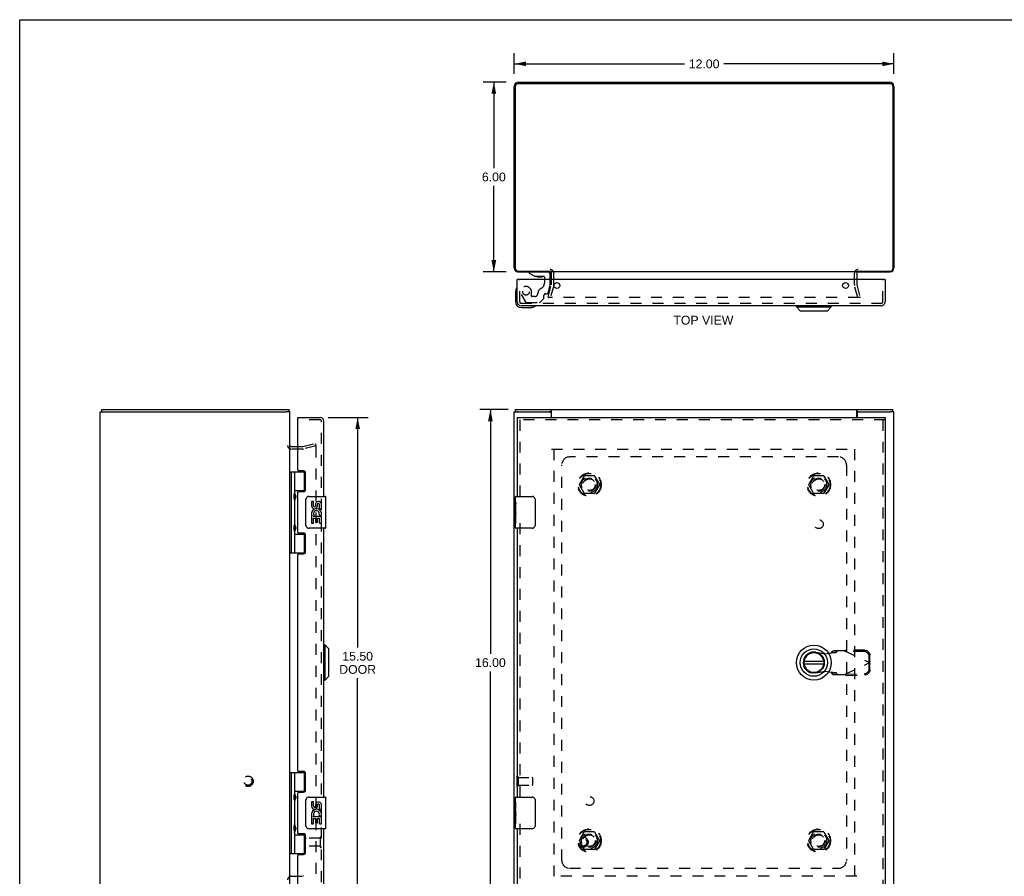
# Model space of a CAD drawing. Header units: inches. Extents: x 0 to 63, y 0 to 40.7.
# Tile 2 of 3: x 0 to 31.1, y 13.7 to 40.7. Entities that reach past the tile are written whole.
import ezdxf

# ---------------------------------------------------------------- set-up
doc = ezdxf.new("R2010")
doc.units = ezdxf.units.IN
doc.header["$LTSCALE"] = 3.462963
doc.header["$MEASUREMENT"] = 0
doc.linetypes.add('HIDDEN', pattern=[0.2, 0.1, -0.1])
doc.layers.get('0').update_dxf_attribs({"linetype": 'CONTINUOUS'})
for name, color, linetype in [('DEFAULT_2', 8, 'HIDDEN'), ('DIMENSIONS', 7, 'CONTINUOUS'), ('DOOR_ASSEMBLY', 7, 'CONTINUOUS'), ('SUBPANEL', 7, 'CONTINUOUS')]:
    doc.layers.add(name, color=color, linetype=linetype)
doc.styles.get("Standard").update_dxf_attribs({"font": 'arial.ttf'})
doc.dimstyles.new('DIMSTYLE_1', dxfattribs={"dimtxt": 0.277778, "dimasz": 0.37037, "dimexe": 0.09, "dimexo": 0.07, "dimgap": 0.0375, "dimtad": 0, "dimtih": 1, "dimtoh": 1, "dimzin": 4, "dimdsep": 46, "dimtxsty": 'Standard', "dimblk": '_FILLED', "dimblk1": '_FILLED', "dimblk2": '_FILLED', "dimcen": 0.09, "dimadec": 3, "dimazin": 1, "dimtfac": 1, "dimtdec": 3, "dimtofl": 0, "dimtmove": 0, "dimatfit": 3, "dimldrblk": '_FILLED', "dimfxl": 0, "dimtolj": 1, "dimtzin": 4, "dimarcsym": 0})

# ---------------------------------------------------------------- blocks, each defined once
blk = doc.blocks.new('_FILLED')
at = {"color": 0, "linetype": 'ByBlock'}
blk.add_solid([(0, 0), (-1, 0.2), (-1, -0.2)], dxfattribs=at)
blk = doc.blocks.new('*D1')
at = {"layer": 'DIMENSIONS', "color": 2, "linetype": 'Continuous'}
for p, q in [((15.634, 39.029), (15.634, 39.678)), ((27.634, 39.029), (27.634, 39.678)), ((15.634, 39.345), (21.009, 39.345)), ((27.634, 39.345), (22.258, 39.345))]:
    blk.add_line(p, q, dxfattribs=at)
at = {"layer": 'DIMENSIONS', "color": 2, "linetype": 'Continuous', "xscale": 0.3703703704, "yscale": 0.3703703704, "zscale": 0.3703703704, "rotation": 180}
blk.add_blockref('_FILLED', (15.634, 39.345), dxfattribs=at)
at = {"layer": 'DIMENSIONS', "color": 2, "linetype": 'Continuous', "xscale": 0.3703703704, "yscale": 0.3703703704, "zscale": 0.3703703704}
blk.add_blockref('_FILLED', (27.634, 39.345), dxfattribs=at)
at = {"layer": 'DIMENSIONS', "color": 2, "linetype": 'Continuous', "insert": (21.634, 39.483), "char_height": 0.2778, "width": 0.97067, "attachment_point": 2, "line_spacing_factor": 0.9}
blk.add_mtext('12.00', dxfattribs=at)
blk = doc.blocks.new('*D2')
at = {"layer": 'DIMENSIONS', "color": 2, "linetype": 'Continuous'}
for p, q in [((15.437, 28.42), (14.545, 28.42)), ((14.879, 28.42), (14.879, 20.698)), ((14.879, 12.42), (14.879, 20.142)), ((15.437, 12.42), (14.545, 12.42))]:
    blk.add_line(p, q, dxfattribs=at)
at = {"layer": 'DIMENSIONS', "color": 2, "linetype": 'Continuous', "xscale": 0.3703703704, "yscale": 0.3703703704, "zscale": 0.3703703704}
for p, rotation in [((14.879, 28.42), 90), ((14.879, 12.42), 270)]:
    blk.add_blockref('_FILLED', p, dxfattribs=dict(at, rotation=rotation))
at = {"layer": 'DIMENSIONS', "color": 2, "linetype": 'Continuous', "insert": (14.879, 20.559), "char_height": 0.2778, "width": 0.97067, "attachment_point": 2, "line_spacing_factor": 0.9}
blk.add_mtext('16.00', dxfattribs=at)
blk = doc.blocks.new('*D3')
at = {"layer": 'DIMENSIONS', "color": 2, "linetype": 'Continuous'}
for p, q in [((15.374, 38.77), (14.654, 38.77)), ((14.987, 38.77), (14.987, 36.047)), ((14.987, 32.77), (14.987, 35.492)), ((15.374, 32.77), (14.654, 32.77))]:
    blk.add_line(p, q, dxfattribs=at)
at = {"layer": 'DIMENSIONS', "color": 2, "linetype": 'Continuous', "xscale": 0.3703703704, "yscale": 0.3703703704, "zscale": 0.3703703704}
for p, rotation in [((14.987, 38.77), 90), ((14.987, 32.77), 270)]:
    blk.add_blockref('_FILLED', p, dxfattribs=dict(at, rotation=rotation))
at = {"layer": 'DIMENSIONS', "color": 2, "linetype": 'Continuous', "insert": (14.987, 35.909), "char_height": 0.2778, "width": 0.75485, "attachment_point": 2, "line_spacing_factor": 0.9}
blk.add_mtext('6.00', dxfattribs=at)
blk = doc.blocks.new('*D4')
at = {"layer": 'DIMENSIONS', "color": 2, "linetype": 'Continuous'}
for p, q in [((9.755, 28.17), (11.017, 28.17)), ((10.683, 28.17), (10.683, 20.899)), ((10.683, 12.67), (10.683, 19.927)), ((9.755, 12.67), (11.017, 12.67))]:
    blk.add_line(p, q, dxfattribs=at)
at = {"layer": 'DIMENSIONS', "color": 2, "linetype": 'Continuous', "xscale": 0.3703703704, "yscale": 0.3703703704, "zscale": 0.3703703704}
for p, rotation in [((10.683, 28.17), 90), ((10.683, 12.67), 270)]:
    blk.add_blockref('_FILLED', p, dxfattribs=dict(at, rotation=rotation))
at = {"layer": 'DIMENSIONS', "color": 2, "linetype": 'Continuous', "insert": (10.683, 20.761), "char_height": 0.2778, "width": 1.16274, "attachment_point": 2, "line_spacing_factor": 0.9}
blk.add_mtext('15.50\\PDOOR', dxfattribs=at)

msp = doc.modelspace()

# ---------------------------------------------------------------- linework, layer by layer
at = {"color": 7, "linetype": 'Continuous'}
for p, q in [((0, 0), (0, 40.741)), ((0, 40.741), (62.963, 40.741)), ((16.75, 32.77), (16.75, 32.793)), ((16.796, 32.77), (16.796, 32.793)), ((26.472, 32.77), (26.472, 32.793)), ((26.517, 32.77), (26.517, 32.793)), ((2.547, 28.345), (2.653, 28.345)), ((2.597, 28.345), (2.597, 28.42)), ((8.544, 28.345), (8.432, 28.345)), ((8.521, 28.345), (8.521, 28.42)), ((15.634, 28.345), (15.746, 28.345)), ((15.667, 28.345), (15.667, 28.42)), ((16.809, 28.345), (16.75, 28.345)), ((16.809, 28.42), (16.809, 28.389)), ((26.459, 28.42), (26.459, 28.389)), ((26.517, 28.345), (26.459, 28.345)), ((27.634, 28.345), (27.521, 28.345)), ((27.601, 28.345), (27.601, 28.42))]:
    msp.add_line(p, q, dxfattribs=at)
at = {"color": 3, "linetype": 'Continuous'}
for p, q in [((15.634, 32.887), (15.634, 38.634)), ((15.667, 32.873), (15.667, 38.637)), ((27.521, 38.717), (15.747, 38.717)), ((15.77, 38.77), (27.498, 38.77)), ((27.601, 38.637), (27.601, 32.873)), ((27.634, 38.634), (27.634, 32.887)), ((15.747, 32.793), (16.809, 32.793)), ((15.751, 32.77), (16.796, 32.77)), ((26.459, 32.77), (16.809, 32.77)), ((16.809, 32.527), (16.809, 32.728)), ((26.459, 32.793), (27.521, 32.793)), ((26.459, 32.728), (26.459, 32.527)), ((26.472, 32.77), (27.517, 32.77)), ((2.544, 12.495), (2.544, 28.345)), ((2.544, 28.345), (2.547, 28.345)), ((2.597, 28.42), (8.521, 28.42)), ((2.654, 28.345), (8.432, 28.345)), ((8.544, 12.495), (8.544, 28.345)), ((15.634, 12.495), (15.634, 28.345)), ((15.667, 28.42), (27.601, 28.42)), ((15.746, 28.345), (16.75, 28.345)), ((16.796, 28.325), (16.796, 28.17)), ((16.809, 28.17), (16.809, 28.389)), ((26.459, 28.17), (26.459, 28.389)), ((26.472, 28.325), (26.472, 28.17)), ((26.517, 28.345), (27.521, 28.345)), ((27.634, 12.495), (27.634, 28.345)), ((8.787, 27.245), (8.586, 27.245))]:
    msp.add_line(p, q, dxfattribs=at)
for points in [[(15.744, 28.345), (15.736, 28.343), (15.729, 28.342), (15.726, 28.342)], [(27.542, 28.342), (27.538, 28.342), (27.531, 28.343), (27.524, 28.345)]]:
    msp.add_lwpolyline(points, dxfattribs=at)
for centre, radius, start, end in [((15.77, 38.634), 0.136, 90, 180), ((15.747, 38.637), 0.08, 90, 180), ((27.498, 38.634), 0.136, 0, 90), ((27.521, 38.637), 0.08, 0, 90), ((15.751, 32.887), 0.117, 180, 270), ((15.747, 32.873), 0.08, 180, 270), ((16.767, 32.728), 0.042, 0, 90), ((26.501, 32.728), 0.042, 90, 180), ((27.517, 32.887), 0.117, 270, 360), ((27.521, 32.873), 0.08, 270, 360), ((8.427, 28.303), 0.117, 21.0377, 36.5326), ((16.846, 28.506), 0.188, 239.1672, 254.4071), ((26.421, 28.506), 0.188, 285.5929, 300.8328), ((8.586, 27.287), 0.042, 180, 270)]:
    msp.add_arc(centre, radius, start, end, dxfattribs=at)
at = {"layer": 'DEFAULT_2', "color": 8, "linetype": 'HIDDEN'}
for p, q in [((16.884, 32.369), (16.884, 32.728)), ((26.384, 32.369), (26.384, 32.728)), ((16.809, 32.369), (16.809, 32.527)), ((26.459, 32.527), (26.459, 32.369)), ((16.704, 31.976), (16.808, 32.363)), ((16.88, 32.343), (16.777, 31.957)), ((26.491, 31.957), (26.387, 32.343)), ((26.46, 32.363), (26.563, 31.976)), ((16.777, 31.957), (16.704, 31.976)), ((26.536, 31.957), (16.731, 31.957)), ((26.491, 31.957), (26.563, 31.976)), ((8.945, 27.17), (8.586, 27.17)), ((8.945, 27.245), (8.787, 27.245)), ((8.952, 27.246), (9.338, 27.349)), ((9.357, 27.277), (8.971, 27.173)), ((9.338, 27.349), (9.357, 27.277)), ((9.357, 27.247), (9.357, 13.592)), ((16.809, 27.17), (26.459, 27.17)), ((16.884, 27.17), (16.884, 13.67)), ((26.384, 27.17), (26.384, 13.67)), ((17.691, 26.05), (17.846, 26.317)), ((18.163, 26.322), (17.854, 26.322)), ((18.172, 26.317), (18.326, 26.05)), ((24.941, 26.05), (25.096, 26.317)), ((25.413, 26.322), (25.104, 26.322)), ((25.422, 26.317), (25.576, 26.05)), ((17.846, 25.772), (17.691, 26.04)), ((18.326, 26.04), (18.172, 25.772)), ((25.096, 25.772), (24.941, 26.04)), ((25.576, 26.04), (25.422, 25.772)), ((18.163, 25.767), (17.854, 25.767)), ((25.413, 25.767), (25.104, 25.767)), ((15.709, 16.812), (15.709, 16.528)), ((15.752, 16.812), (15.752, 16.528)), ((15.752, 16.794), (16.199, 16.794)), ((15.752, 16.546), (16.199, 16.546)), ((16.209, 16.784), (16.209, 16.556)), ((17.691, 14.8), (17.846, 15.067)), ((18.163, 15.072), (17.854, 15.072)), ((18.172, 15.067), (18.326, 14.8)), ((24.941, 14.8), (25.096, 15.067)), ((25.413, 15.072), (25.104, 15.072)), ((25.422, 15.067), (25.576, 14.8)), ((17.846, 14.522), (17.691, 14.79)), ((18.326, 14.79), (18.172, 14.522)), ((25.096, 14.522), (24.941, 14.79)), ((25.576, 14.79), (25.422, 14.522)), ((18.163, 14.517), (17.854, 14.517)), ((25.413, 14.517), (25.104, 14.517)), ((8.586, 13.67), (8.945, 13.67)), ((26.459, 13.67), (16.809, 13.67))]:
    msp.add_line(p, q, dxfattribs=at)
for points in [[(16.712, 31.981), (16.712, 31.98), (16.711, 31.978), (16.711, 31.977), (16.711, 31.976)], [(16.711, 31.976), (16.711, 31.975), (16.712, 31.974), (16.712, 31.972), (16.712, 31.971), (16.713, 31.97), (16.713, 31.968), (16.714, 31.967), (16.715, 31.966), (16.716, 31.964), (16.717, 31.963), (16.718, 31.962), (16.719, 31.961), (16.72, 31.96), (16.721, 31.96), (16.723, 31.959)], [(16.731, 31.957), (16.73, 31.957), (16.728, 31.957), (16.727, 31.957), (16.725, 31.958), (16.724, 31.958), (16.723, 31.959)], [(26.556, 31.976), (26.556, 31.975), (26.556, 31.974), (26.556, 31.972), (26.555, 31.971), (26.555, 31.97), (26.554, 31.968), (26.553, 31.967), (26.553, 31.966), (26.552, 31.964), (26.551, 31.963), (26.55, 31.962), (26.549, 31.961), (26.547, 31.96), (26.546, 31.96), (26.545, 31.959), (26.543, 31.958), (26.542, 31.958), (26.541, 31.957), (26.539, 31.957), (26.538, 31.957), (26.536, 31.957)], [(26.555, 31.981), (26.556, 31.98), (26.556, 31.978), (26.556, 31.977), (26.556, 31.976)], [(9.338, 27.267), (9.336, 27.267), (9.335, 27.267), (9.333, 27.266)], [(9.343, 27.266), (9.341, 27.267), (9.339, 27.267), (9.338, 27.267)], [(9.343, 27.266), (9.344, 27.266), (9.346, 27.265), (9.347, 27.265), (9.348, 27.264), (9.35, 27.263), (9.351, 27.262), (9.352, 27.261), (9.353, 27.259), (9.354, 27.258), (9.355, 27.257), (9.355, 27.255), (9.356, 27.254), (9.357, 27.252), (9.357, 27.25), (9.357, 27.249), (9.357, 27.247)]]:
    msp.add_lwpolyline(points, dxfattribs=at)
for centre, radius in [((18.009, 26.045), 0.372), ((18.009, 26.045), 0.356), ((18.009, 26.045), 0.204), ((18.009, 26.045), 0.183), ((25.259, 26.045), 0.372), ((25.259, 26.045), 0.356), ((25.259, 26.045), 0.204), ((25.259, 26.045), 0.183), ((7.219, 16.67), 0.164), ((7.219, 16.67), 0.124), ((18.009, 14.795), 0.372), ((18.009, 14.795), 0.356), ((18.009, 14.795), 0.204), ((18.009, 14.795), 0.183), ((25.259, 14.795), 0.372), ((25.259, 14.795), 0.356), ((25.259, 14.795), 0.204), ((25.259, 14.795), 0.183)]:
    msp.add_circle(centre, radius, dxfattribs=at)
for centre, radius, start, end in [((16.767, 32.728), 0.117, 0, 90), ((26.501, 32.728), 0.117, 90, 180), ((16.784, 32.369), 0.025, 345, 360), ((16.784, 32.369), 0.1, 345, 360), ((26.484, 32.369), 0.1, 180, 195), ((26.484, 32.369), 0.025, 180, 195), ((8.586, 27.287), 0.117, 180, 270), ((8.945, 27.27), 0.025, 270, 285), ((8.945, 27.27), 0.1, 270, 285), ((17.854, 26.312), 0.01, 90.0113, 149.988), ((18.163, 26.312), 0.01, 30.0108, 89.9876), ((25.104, 26.312), 0.01, 90.0113, 149.988), ((25.413, 26.312), 0.01, 30.0108, 89.9876), ((17.7, 26.045), 0.01, 150.0117, 209.9873), ((18.318, 26.045), 0.01, 330.0117, 29.9873), ((24.95, 26.045), 0.01, 150.0117, 209.9873), ((25.568, 26.045), 0.01, 330.0117, 29.9873), ((17.854, 25.777), 0.01, 210.0108, 269.9876), ((18.163, 25.777), 0.01, 270.0113, 329.988), ((25.104, 25.777), 0.01, 210.0108, 269.9876), ((25.413, 25.777), 0.01, 270.0113, 329.988), ((15.73, 16.812), 0.0215, 0, 180), ((15.73, 16.528), 0.0215, 180, 360), ((16.199, 16.784), 0.01, 0, 90), ((16.199, 16.556), 0.01, 270, 360), ((17.854, 15.062), 0.01, 90.0113, 149.988), ((18.163, 15.062), 0.01, 30.0108, 89.9876), ((25.104, 15.062), 0.01, 90.0113, 149.988), ((25.413, 15.062), 0.01, 30.0108, 89.9876), ((17.7, 14.795), 0.01, 150.0117, 209.9873), ((18.318, 14.795), 0.01, 330.0117, 29.9873), ((24.95, 14.795), 0.01, 150.0117, 209.9873), ((25.568, 14.795), 0.01, 330.0117, 29.9873), ((17.854, 14.527), 0.01, 210.0108, 269.9876), ((18.163, 14.527), 0.01, 270.0113, 329.988), ((25.104, 14.527), 0.01, 210.0108, 269.9876), ((25.413, 14.527), 0.01, 270.0113, 329.988), ((8.586, 13.553), 0.117, 90, 180), ((8.945, 13.57), 0.1, 75, 90)]:
    msp.add_arc(centre, radius, start, end, dxfattribs=at)
at = {"layer": 'DOOR_ASSEMBLY', "color": 7, "linetype": 'Continuous'}
for p, q in [((16.103, 32.77), (16.103, 32.731)), ((16.103, 32.731), (16.279, 32.632)), ((16.772, 32.527), (16.772, 32.691)), ((15.744, 32.527), (15.729, 32.527)), ((16.279, 32.632), (16.556, 32.632)), ((16.367, 32.615), (16.507, 32.615)), ((16.587, 32.601), (16.587, 32.527)), ((27.339, 32.527), (27.354, 32.527)), ((15.669, 32.131), (15.669, 31.842)), ((15.869, 31.642), (16.158, 31.642)), ((16.196, 31.645), (16.158, 31.642)), ((24.553, 31.662), (24.553, 31.702)), ((24.553, 31.662), (25.655, 31.662)), ((24.671, 31.544), (24.553, 31.662)), ((24.671, 31.544), (25.537, 31.544)), ((25.537, 31.544), (25.655, 31.662)), ((25.655, 31.662), (25.655, 31.702)), ((8.787, 28.095), (8.787, 28.17)), ((8.802, 28.095), (8.787, 28.095)), ((15.729, 28.17), (15.729, 28.095)), ((27.354, 28.17), (27.354, 28.095)), ((8.544, 26.449), (9.002, 26.449)), ((8.583, 26.449), (8.583, 23.89)), ((8.682, 26.449), (8.682, 25.762)), ((9.002, 25.859), (9.002, 26.449)), ((9.002, 26.449), (9.029, 26.449)), ((8.683, 25.859), (9.029, 25.859)), ((8.971, 25.85), (8.971, 25.827)), ((8.971, 25.85), (9.023, 25.85)), ((8.682, 25.562), (8.682, 24.778)), ((8.699, 25.733), (8.699, 25.732)), ((8.699, 25.591), (8.699, 25.732)), ((8.699, 25.591), (8.699, 25.591)), ((9.048, 24.77), (9.048, 25.57)), ((9.147, 25.67), (9.657, 25.67)), ((9.672, 24.685), (9.672, 25.655)), ((15.669, 25.511), (15.669, 25.655)), ((15.684, 25.67), (16.194, 25.67)), ((16.294, 25.57), (16.294, 24.77)), ((9.223, 25.516), (9.223, 25.379)), ((9.286, 25.516), (9.223, 25.516)), ((9.286, 25.379), (9.286, 25.516)), ((9.351, 25.442), (9.351, 25.373)), ((9.411, 25.379), (9.411, 25.421)), ((9.474, 25.285), (9.474, 25.421)), ((9.474, 25.285), (9.535, 25.285)), ((9.535, 25.285), (9.535, 25.442)), ((15.669, 25.432), (15.669, 25.508)), ((15.678, 25.453), (15.669, 25.453)), ((15.669, 25.421), (15.669, 25.432)), ((15.669, 25.285), (15.669, 25.421)), ((15.669, 25.255), (15.669, 25.285)), ((15.669, 25.285), (15.679, 25.285)), ((15.671, 25.222), (15.669, 25.222)), ((15.679, 25.285), (15.679, 25.442)), ((9.223, 25.054), (9.223, 24.824)), ((9.241, 25.054), (9.223, 25.054)), ((9.275, 25.054), (9.303, 25.074)), ((9.275, 25.054), (9.535, 25.054)), ((9.286, 24.824), (9.286, 24.991)), ((9.286, 24.991), (9.351, 24.991)), ((9.351, 24.991), (9.351, 24.855)), ((9.411, 24.855), (9.411, 24.991)), ((9.411, 24.991), (9.474, 24.991)), ((9.467, 25.09), (9.524, 25.065)), ((9.474, 24.824), (9.474, 24.991)), ((9.535, 25.101), (9.535, 25.154)), ((9.535, 24.824), (9.535, 25.054)), ((15.669, 25.09), (15.678, 25.09)), ((15.669, 25.054), (15.679, 25.054)), ((15.669, 24.824), (15.669, 24.991)), ((15.669, 24.991), (15.679, 24.991)), ((15.679, 25.101), (15.679, 25.154)), ((15.679, 24.824), (15.679, 25.054)), ((8.699, 24.749), (8.699, 24.748)), ((8.699, 24.607), (8.699, 24.748)), ((8.699, 24.607), (8.699, 24.607)), ((9.657, 24.67), (9.147, 24.67)), ((9.223, 24.824), (9.286, 24.824)), ((9.351, 24.855), (9.411, 24.855)), ((9.474, 24.824), (9.535, 24.824)), ((15.669, 24.685), (15.669, 24.824)), ((15.669, 24.824), (15.679, 24.824)), ((16.194, 24.67), (15.684, 24.67)), ((8.682, 24.578), (8.682, 23.89)), ((8.683, 24.481), (9.002, 24.481)), ((8.971, 24.512), (8.971, 24.49)), ((9.023, 24.49), (8.971, 24.49)), ((9.002, 23.89), (9.002, 24.481)), ((9.002, 24.481), (9.029, 24.481)), ((8.544, 23.89), (9.029, 23.89)), ((9.652, 20.971), (9.612, 20.971)), ((9.77, 20.853), (9.652, 20.971)), ((9.652, 19.869), (9.652, 20.971)), ((9.77, 19.987), (9.77, 20.853)), ((25.416, 20.459), (24.791, 20.459)), ((24.791, 20.38), (25.416, 20.38)), ((9.77, 19.987), (9.652, 19.869)), ((9.652, 19.869), (9.612, 19.869)), ((8.544, 16.949), (9.002, 16.949)), ((8.583, 16.949), (8.583, 14.39)), ((8.682, 16.949), (8.682, 16.262)), ((9.002, 16.949), (9.029, 16.949)), ((9.002, 16.359), (9.002, 16.949)), ((8.683, 16.359), (9.029, 16.359)), ((8.699, 16.233), (8.699, 16.232)), ((8.699, 16.232), (8.699, 16.091)), ((8.971, 16.35), (9.023, 16.35)), ((8.971, 16.35), (8.971, 16.327)), ((8.682, 16.062), (8.682, 15.278)), ((8.699, 16.091), (8.699, 16.091)), ((9.048, 15.27), (9.048, 16.07)), ((9.147, 16.17), (9.657, 16.17)), ((9.286, 16.016), (9.223, 16.016)), ((9.223, 16.016), (9.223, 15.879)), ((9.286, 15.879), (9.286, 16.016)), ((9.351, 15.942), (9.351, 15.873)), ((9.411, 15.879), (9.411, 15.921)), ((9.474, 15.785), (9.474, 15.921)), ((9.535, 15.785), (9.535, 15.942)), ((9.672, 15.185), (9.672, 16.155)), ((15.669, 16.011), (15.669, 16.155)), ((15.669, 15.932), (15.669, 16.008)), ((15.678, 15.953), (15.669, 15.953)), ((15.669, 15.921), (15.669, 15.932)), ((15.669, 15.785), (15.669, 15.921)), ((15.679, 15.785), (15.679, 15.942)), ((15.684, 16.17), (16.194, 16.17)), ((16.294, 16.07), (16.294, 15.27)), ((9.275, 15.554), (9.303, 15.574)), ((9.467, 15.59), (9.524, 15.565)), ((9.474, 15.785), (9.535, 15.785)), ((9.535, 15.601), (9.535, 15.654)), ((15.669, 15.755), (15.669, 15.785)), ((15.669, 15.785), (15.679, 15.785)), ((15.669, 15.646), (15.669, 15.752)), ((15.671, 15.722), (15.669, 15.722)), ((15.669, 15.631), (15.669, 15.646)), ((15.669, 15.59), (15.678, 15.59)), ((15.679, 15.601), (15.679, 15.654)), ((9.241, 15.554), (9.223, 15.554)), ((9.223, 15.554), (9.223, 15.324)), ((9.223, 15.324), (9.286, 15.324)), ((9.275, 15.554), (9.535, 15.554)), ((9.286, 15.491), (9.351, 15.491)), ((9.286, 15.324), (9.286, 15.491)), ((9.351, 15.491), (9.351, 15.355)), ((9.351, 15.355), (9.411, 15.355)), ((9.411, 15.491), (9.474, 15.491)), ((9.411, 15.355), (9.411, 15.491)), ((9.474, 15.324), (9.474, 15.491)), ((9.474, 15.324), (9.535, 15.324)), ((9.535, 15.324), (9.535, 15.554)), ((15.669, 15.554), (15.679, 15.554)), ((15.669, 15.324), (15.669, 15.491)), ((15.669, 15.491), (15.679, 15.491)), ((15.669, 15.185), (15.669, 15.324)), ((15.669, 15.324), (15.679, 15.324)), ((15.679, 15.324), (15.679, 15.554)), ((8.682, 15.078), (8.682, 14.39)), ((8.683, 14.981), (9.002, 14.981)), ((8.699, 15.249), (8.699, 15.248)), ((8.699, 15.248), (8.699, 15.107)), ((8.699, 15.107), (8.699, 15.107)), ((8.971, 15.012), (8.971, 14.99)), ((9.023, 14.99), (8.971, 14.99)), ((9.002, 14.981), (9.029, 14.981)), ((9.002, 14.39), (9.002, 14.981)), ((9.657, 15.17), (9.147, 15.17)), ((16.194, 15.17), (15.684, 15.17)), ((8.544, 14.39), (9.029, 14.39))]:
    msp.add_line(p, q, dxfattribs=at)
at = {"layer": 'DOOR_ASSEMBLY', "color": 8, "linetype": 'HIDDEN'}
for p, q in [((16.693, 32.77), (16.103, 32.77)), ((15.804, 31.819), (15.804, 32.527)), ((16.587, 32.527), (16.587, 32.417)), ((16.772, 32.36), (16.772, 32.527)), ((27.279, 31.819), (27.279, 32.527)), ((16.176, 32.007), (16.176, 32.14)), ((16.629, 32.081), (16.673, 32.081)), ((16.703, 32.104), (16.772, 32.36)), ((15.846, 31.777), (27.237, 31.777)), ((15.855, 32.054), (15.989, 31.821)), ((16.015, 31.806), (16.428, 31.806)), ((16.286, 31.991), (16.192, 31.991)), ((16.449, 31.814), (16.564, 31.929)), ((16.57, 31.944), (16.57, 32.022)), ((9.495, 28.095), (8.802, 28.095)), ((9.537, 12.787), (9.537, 28.053)), ((27.354, 28.095), (15.729, 28.095)), ((15.804, 28.095), (15.804, 25.515)), ((27.279, 28.095), (27.279, 12.745)), ((15.804, 24.825), (15.804, 16.015)), ((25.164, 20.749), (25.458, 20.695)), ((25.458, 20.695), (25.655, 20.733)), ((25.7, 20.794), (25.659, 20.748)), ((25.659, 20.748), (25.814, 20.748)), ((26.074, 20.794), (25.7, 20.794)), ((25.814, 20.748), (25.855, 20.794)), ((26.074, 20.794), (26.862, 20.42)), ((26.102, 20.78), (26.122, 20.822)), ((26.693, 20.77), (26.102, 20.78)), ((26.713, 20.812), (26.122, 20.822)), ((26.855, 20.423), (26.852, 20.616)), ((26.875, 20.464), (26.872, 20.657)), ((26.074, 20.046), (26.862, 20.42)), ((26.852, 20.224), (26.855, 20.417)), ((26.875, 20.464), (26.855, 20.423)), ((26.855, 20.417), (26.875, 20.375)), ((26.866, 20.435), (26.862, 20.42)), ((26.872, 20.182), (26.875, 20.375)), ((25.458, 20.144), (25.164, 20.091)), ((25.655, 20.106), (25.458, 20.144)), ((25.814, 20.092), (25.659, 20.092)), ((25.659, 20.092), (25.7, 20.046)), ((25.7, 20.046), (26.074, 20.046)), ((25.855, 20.046), (25.814, 20.092)), ((26.102, 20.059), (26.693, 20.069)), ((26.122, 20.018), (26.102, 20.059)), ((26.122, 20.018), (26.713, 20.028)), ((15.804, 15.325), (15.804, 12.745)), ((9.494, 14.869), (9.047, 14.869)), ((9.494, 14.887), (9.494, 14.603)), ((9.494, 14.621), (9.047, 14.621))]:
    msp.add_line(p, q, dxfattribs=at)
at = {"layer": 'DOOR_ASSEMBLY', "color": 3, "linetype": 'Continuous'}
for p, q in [((15.729, 31.819), (15.729, 32.527)), ((27.339, 32.527), (15.744, 32.527)), ((27.354, 32.527), (27.354, 31.819)), ((27.237, 31.702), (15.846, 31.702)), ((8.787, 28.17), (9.495, 28.17)), ((8.787, 26.511), (8.787, 28.08)), ((9.612, 25.67), (9.612, 28.053)), ((15.729, 28.17), (27.354, 28.17)), ((15.729, 28.095), (15.729, 25.67)), ((27.354, 28.095), (27.354, 12.745)), ((8.975, 26.48), (8.818, 26.48)), ((9.037, 25.889), (9.037, 26.418)), ((8.787, 24.543), (8.787, 25.796)), ((8.818, 25.827), (8.975, 25.827)), ((9.612, 16.17), (9.612, 24.67)), ((15.729, 24.67), (15.729, 16.17)), ((8.975, 24.512), (8.818, 24.512)), ((9.037, 23.921), (9.037, 24.45)), ((8.787, 17.011), (8.787, 23.828)), ((8.818, 23.859), (8.975, 23.859)), ((8.975, 16.98), (8.818, 16.98)), ((9.037, 16.389), (9.037, 16.918)), ((8.787, 15.043), (8.787, 16.296)), ((8.818, 16.327), (8.975, 16.327)), ((8.975, 15.012), (8.818, 15.012)), ((9.037, 14.421), (9.037, 14.95)), ((9.612, 12.787), (9.612, 15.17)), ((15.729, 15.17), (15.729, 12.745)), ((8.787, 12.76), (8.787, 14.328)), ((8.818, 14.359), (8.975, 14.359))]:
    msp.add_line(p, q, dxfattribs=at)
at = {"layer": 'DOOR_ASSEMBLY', "color": 7, "linetype": 'Continuous'}
for points in [[(8.683, 25.806), (8.683, 25.797), (8.685, 25.788), (8.688, 25.777), (8.692, 25.766), (8.697, 25.755), (8.702, 25.743), (8.707, 25.731), (8.711, 25.719), (8.716, 25.708), (8.719, 25.696), (8.722, 25.685), (8.724, 25.673), (8.725, 25.662), (8.724, 25.65), (8.722, 25.639), (8.719, 25.627), (8.716, 25.616), (8.711, 25.604), (8.707, 25.593), (8.702, 25.581), (8.697, 25.569), (8.692, 25.557), (8.688, 25.546), (8.685, 25.536), (8.683, 25.526), (8.683, 25.518)], [(9.048, 25.57), (9.048, 25.576), (9.048, 25.582), (9.049, 25.588), (9.051, 25.594), (9.052, 25.6), (9.054, 25.606)], [(16.287, 25.606), (16.289, 25.6), (16.291, 25.594), (16.292, 25.588), (16.293, 25.582), (16.293, 25.576), (16.294, 25.57)], [(15.669, 25.511), (15.669, 25.507), (15.669, 25.503), (15.67, 25.498), (15.671, 25.492), (15.673, 25.485), (15.674, 25.477), (15.676, 25.469), (15.677, 25.46), (15.678, 25.451), (15.679, 25.442)], [(15.669, 25.255), (15.669, 25.248), (15.669, 25.24), (15.67, 25.232), (15.671, 25.223), (15.673, 25.214), (15.674, 25.205), (15.675, 25.196), (15.676, 25.187), (15.677, 25.178), (15.678, 25.17), (15.678, 25.162), (15.679, 25.154)], [(15.669, 24.991), (15.669, 25.115), (15.669, 25.118), (15.669, 25.252)], [(15.679, 25.101), (15.678, 25.095), (15.678, 25.089), (15.677, 25.083), (15.677, 25.077), (15.676, 25.071), (15.676, 25.065)], [(8.683, 24.822), (8.683, 24.813), (8.685, 24.804), (8.688, 24.793), (8.692, 24.782), (8.697, 24.771), (8.702, 24.759), (8.707, 24.747), (8.711, 24.735), (8.716, 24.724), (8.719, 24.712), (8.722, 24.701), (8.724, 24.689), (8.725, 24.678), (8.724, 24.666), (8.722, 24.655), (8.719, 24.643), (8.716, 24.632), (8.711, 24.62), (8.707, 24.609), (8.702, 24.597), (8.697, 24.585), (8.692, 24.573), (8.688, 24.562), (8.685, 24.552), (8.683, 24.542), (8.683, 24.534)], [(9.054, 24.734), (9.052, 24.739), (9.051, 24.745), (9.049, 24.751), (9.048, 24.757), (9.048, 24.763), (9.048, 24.77)], [(16.294, 24.77), (16.293, 24.763), (16.293, 24.757), (16.292, 24.751), (16.291, 24.745), (16.289, 24.739), (16.287, 24.734)], [(8.683, 16.306), (8.683, 16.297), (8.685, 16.288), (8.688, 16.277), (8.692, 16.266), (8.697, 16.255), (8.702, 16.243), (8.707, 16.231), (8.711, 16.219), (8.716, 16.208), (8.719, 16.196), (8.722, 16.185), (8.724, 16.173), (8.725, 16.162), (8.724, 16.15), (8.722, 16.139), (8.719, 16.127), (8.716, 16.116), (8.711, 16.104), (8.707, 16.093), (8.702, 16.081), (8.697, 16.069), (8.692, 16.057), (8.688, 16.046), (8.685, 16.036), (8.683, 16.026), (8.683, 16.018)], [(9.048, 16.07), (9.048, 16.076), (9.048, 16.082), (9.049, 16.088), (9.051, 16.094), (9.052, 16.1), (9.054, 16.106)], [(15.669, 16.011), (15.669, 16.007), (15.669, 16.003), (15.67, 15.998), (15.671, 15.992), (15.673, 15.985), (15.674, 15.977), (15.676, 15.969), (15.677, 15.96), (15.678, 15.951), (15.679, 15.942)], [(16.287, 16.106), (16.289, 16.1), (16.291, 16.094), (16.292, 16.088), (16.293, 16.082), (16.293, 16.076), (16.294, 16.07)], [(15.669, 15.755), (15.669, 15.748), (15.669, 15.74), (15.67, 15.732), (15.671, 15.723), (15.673, 15.714), (15.674, 15.705), (15.675, 15.696), (15.676, 15.687), (15.677, 15.678), (15.678, 15.67), (15.678, 15.662), (15.679, 15.654)], [(15.669, 15.491), (15.669, 15.615), (15.669, 15.618), (15.669, 15.631)], [(15.679, 15.601), (15.678, 15.595), (15.678, 15.589), (15.677, 15.583), (15.677, 15.577), (15.676, 15.571), (15.676, 15.565)], [(8.683, 15.322), (8.683, 15.313), (8.685, 15.304), (8.688, 15.293), (8.692, 15.282), (8.697, 15.271), (8.702, 15.259), (8.707, 15.247), (8.711, 15.235), (8.716, 15.224), (8.719, 15.212), (8.722, 15.201), (8.724, 15.189), (8.725, 15.178), (8.724, 15.166), (8.722, 15.155), (8.719, 15.143), (8.716, 15.132), (8.711, 15.12), (8.707, 15.109), (8.702, 15.097), (8.697, 15.085), (8.692, 15.073), (8.688, 15.062), (8.685, 15.052), (8.683, 15.042), (8.683, 15.034)], [(9.054, 15.234), (9.052, 15.239), (9.051, 15.245), (9.049, 15.251), (9.048, 15.257), (9.048, 15.263), (9.048, 15.27)], [(16.294, 15.27), (16.293, 15.263), (16.293, 15.257), (16.292, 15.251), (16.291, 15.245), (16.289, 15.239), (16.287, 15.234)]]:
    msp.add_lwpolyline(points, dxfattribs=at)
at = {"layer": 'DOOR_ASSEMBLY', "color": 8, "linetype": 'HIDDEN'}
for points in [[(25.655, 20.733), (25.671, 20.734), (25.687, 20.735), (25.702, 20.736), (25.718, 20.737), (25.732, 20.738), (25.746, 20.739), (25.759, 20.74), (25.77, 20.742), (25.781, 20.743), (25.791, 20.744), (25.799, 20.745), (25.805, 20.746), (25.81, 20.747), (25.814, 20.748)], [(25.659, 20.748), (25.659, 20.745), (25.658, 20.743), (25.657, 20.74), (25.657, 20.738), (25.656, 20.736), (25.655, 20.733)], [(26.074, 20.794), (26.082, 20.799), (26.09, 20.803), (26.098, 20.808), (26.106, 20.813), (26.114, 20.817), (26.122, 20.822)], [(26.852, 20.616), (26.851, 20.631), (26.848, 20.645), (26.844, 20.66), (26.839, 20.674), (26.832, 20.688), (26.824, 20.701), (26.815, 20.713), (26.804, 20.724), (26.793, 20.734), (26.78, 20.743), (26.767, 20.751), (26.753, 20.758), (26.738, 20.763), (26.724, 20.767), (26.708, 20.769), (26.693, 20.77)], [(26.713, 20.812), (26.728, 20.811), (26.743, 20.808), (26.758, 20.805), (26.773, 20.799), (26.787, 20.793), (26.8, 20.785), (26.812, 20.776), (26.824, 20.765), (26.834, 20.754), (26.844, 20.742), (26.852, 20.729), (26.859, 20.716), (26.864, 20.702), (26.868, 20.687), (26.871, 20.672), (26.872, 20.657)], [(26.862, 20.42), (26.866, 20.405), (26.868, 20.397), (26.871, 20.39), (26.873, 20.382), (26.875, 20.375)], [(26.875, 20.464), (26.873, 20.457), (26.871, 20.45), (26.868, 20.442), (26.866, 20.435)], [(25.814, 20.092), (25.81, 20.093), (25.805, 20.094), (25.799, 20.095), (25.791, 20.096), (25.781, 20.097), (25.77, 20.098), (25.759, 20.099), (25.746, 20.1), (25.732, 20.101), (25.718, 20.102), (25.702, 20.103), (25.687, 20.104), (25.671, 20.105), (25.655, 20.106)], [(25.655, 20.106), (25.656, 20.104), (25.657, 20.101), (25.657, 20.099), (25.658, 20.097), (25.659, 20.094), (25.659, 20.092)], [(26.122, 20.018), (26.114, 20.022), (26.106, 20.027), (26.098, 20.031), (26.09, 20.036), (26.082, 20.041), (26.074, 20.046)], [(26.693, 20.069), (26.708, 20.07), (26.724, 20.073), (26.738, 20.077), (26.753, 20.082), (26.767, 20.088), (26.78, 20.096), (26.793, 20.105), (26.804, 20.116), (26.815, 20.127), (26.824, 20.139), (26.832, 20.152), (26.839, 20.165), (26.844, 20.18), (26.848, 20.194), (26.851, 20.209), (26.852, 20.224)], [(26.872, 20.182), (26.871, 20.167), (26.868, 20.152), (26.864, 20.138), (26.859, 20.124), (26.852, 20.11), (26.844, 20.097), (26.834, 20.085), (26.824, 20.074), (26.812, 20.064), (26.8, 20.055), (26.787, 20.047), (26.773, 20.04), (26.758, 20.035), (26.743, 20.031), (26.728, 20.029), (26.713, 20.028)]]:
    msp.add_lwpolyline(points, dxfattribs=at)
at = {"layer": 'DOOR_ASSEMBLY', "color": 3, "linetype": 'Continuous'}
for centre in [(16.979, 32.339), (26.104, 32.339)]:
    msp.add_circle(centre, 0.094, dxfattribs=at)
at = {"layer": 'DOOR_ASSEMBLY', "color": 8, "linetype": 'HIDDEN'}
for centre, radius in [((16.004, 32.14), 0.103), ((17.804, 14.745), 0.164), ((17.804, 14.745), 0.124)]:
    msp.add_circle(centre, radius, dxfattribs=at)
at = {"layer": 'DOOR_ASSEMBLY', "color": 7, "linetype": 'Continuous'}
for radius in [0.551, 0.433, 0.329, 0.317]:
    msp.add_circle((25.104, 20.42), radius, dxfattribs=at)
for centre, radius, start, end in [((16.693, 32.691), 0.079, 0, 90), ((16.367, 32.705), 0.09, 234.8123, 270), ((16.507, 32.705), 0.09, 270, 304.9232), ((16.556, 32.601), 0.031, 0, 90), ((15.919, 32.131), 0.25, 149.1101, 180), ((15.717, 32.252), 0.015, 96.3796, 149.1101), ((15.714, 32.252), 0.015, 0, 83.6204), ((15.869, 31.842), 0.2, 180, 270), ((16.158, 31.892), 0.25, 270, 300.8899), ((16.279, 31.687), 0.015, 6.3796, 90), ((16.279, 31.69), 0.015, 300.8899, 353.6204), ((8.609, 25.732), 0.09, 0.672, 35.1877), ((8.609, 25.592), 0.09, 324.8123, 359.328), ((9.147, 25.57), 0.1, 90, 158.8004), ((9.657, 25.655), 0.015, 0, 90), ((15.684, 25.655), 0.015, 90, 180), ((16.194, 25.57), 0.1, 21.1999, 90), ((9.317, 25.379), 0.0943, 180, 360), ((9.38, 25.128), 0.157, 9.7031, 161.8791), ((9.317, 25.379), 0.0314, 180, 261.2295), ((9.38, 25.128), 0.0943, 336.5966, 215.1122), ((9.316, 25.384), 0.0362, 263.4285, 341.7628), ((9.443, 25.421), 0.0943, 71.7267, 167.4338), ((9.443, 25.421), 0.0314, 0, 180.0485), ((9.443, 25.421), 0.0943, 12.5402, 71.701), ((9.377, 25.128), 0.154, 161.4199, 206.1963), ((9.38, 25.128), 0.157, 205.737, 207.8532), ((9.38, 25.128), 0.157, 336.5966, 350.2969), ((8.609, 24.748), 0.09, 0.672, 35.1877), ((8.609, 24.608), 0.09, 324.8123, 359.328), ((9.147, 24.77), 0.1, 201.205, 270), ((9.657, 24.685), 0.015, 270, 360), ((15.684, 24.685), 0.015, 180, 270), ((16.194, 24.77), 0.1, 270, 338.8001), ((25.104, 20.42), 0.315, 10.0787, 349.9213), ((8.609, 16.232), 0.09, 0.672, 35.1877), ((8.609, 16.092), 0.09, 324.8123, 359.328), ((9.147, 16.07), 0.1, 90, 158.8004), ((9.317, 15.879), 0.0943, 180, 360), ((9.317, 15.879), 0.0314, 180, 261.2295), ((9.316, 15.884), 0.0362, 263.4285, 341.7628), ((9.443, 15.921), 0.0943, 71.7267, 167.4338), ((9.443, 15.921), 0.0314, 0, 180.0485), ((9.443, 15.921), 0.0943, 12.5402, 71.701), ((9.657, 16.155), 0.015, 0, 90), ((15.684, 16.155), 0.015, 90, 180), ((16.194, 16.07), 0.1, 21.1999, 90), ((9.377, 15.628), 0.154, 161.4199, 206.1963), ((9.38, 15.628), 0.157, 9.7031, 161.8791), ((9.38, 15.628), 0.0943, 336.5966, 215.1122), ((9.38, 15.628), 0.157, 336.5966, 350.2969), ((8.609, 15.248), 0.09, 0.672, 35.1877), ((9.38, 15.628), 0.157, 205.737, 207.8532), ((8.609, 15.108), 0.09, 324.8123, 359.328), ((9.147, 15.27), 0.1, 201.205, 270), ((9.657, 15.185), 0.015, 270, 360), ((15.684, 15.185), 0.015, 180, 270), ((16.194, 15.27), 0.1, 270, 338.8001)]:
    msp.add_arc(centre, radius, start, end, dxfattribs=at)
at = {"layer": 'DOOR_ASSEMBLY', "color": 8, "linetype": 'HIDDEN'}
for centre, radius, start, end in [((16.399, 32.417), 0.188, 295.7418, 360), ((16.004, 32.14), 0.172, 0, 210), ((16.286, 32.081), 0.09, 270, 360), ((16.561, 32.081), 0.185, 115.7418, 180), ((16.629, 32.022), 0.059, 90, 180), ((16.673, 32.112), 0.031, 270, 345), ((15.846, 31.819), 0.042, 180, 270), ((16.015, 31.836), 0.03, 210, 270), ((16.192, 32.007), 0.016, 180, 270), ((16.428, 31.836), 0.03, 270, 315), ((16.55, 31.944), 0.02, 315, 360), ((27.237, 31.819), 0.042, 270, 360), ((9.495, 28.053), 0.042, 0, 90), ((25.104, 20.42), 0.335, 79.673, 280.327), ((9.047, 14.859), 0.01, 90, 180), ((9.047, 14.631), 0.01, 180, 270), ((9.516, 14.887), 0.0215, 0, 180), ((9.516, 14.603), 0.0215, 180, 360)]:
    msp.add_arc(centre, radius, start, end, dxfattribs=at)
at = {"layer": 'DOOR_ASSEMBLY', "color": 3, "linetype": 'Continuous'}
for centre, radius, start, end in [((15.846, 31.819), 0.117, 180, 270), ((27.237, 31.819), 0.117, 270, 360), ((8.802, 28.08), 0.015, 90, 180), ((9.495, 28.053), 0.117, 0, 90), ((8.818, 26.511), 0.031, 180, 270), ((8.975, 26.418), 0.062, 0, 90), ((8.975, 25.889), 0.062, 270, 360), ((8.818, 25.796), 0.031, 90, 180), ((8.818, 24.543), 0.031, 180, 270), ((8.975, 24.45), 0.062, 0, 90), ((8.818, 23.828), 0.031, 90, 180), ((8.975, 23.921), 0.062, 270, 360), ((8.818, 17.011), 0.031, 180, 270), ((8.975, 16.918), 0.062, 0, 90), ((8.818, 16.296), 0.031, 90, 180), ((8.975, 16.389), 0.062, 270, 360), ((8.818, 15.043), 0.031, 180, 270), ((8.975, 14.95), 0.062, 0, 90), ((8.818, 14.328), 0.031, 90, 180), ((8.975, 14.421), 0.062, 270, 360)]:
    msp.add_arc(centre, radius, start, end, dxfattribs=at)
at = {"layer": 'DOOR_ASSEMBLY', "color": 7, "linetype": 'Continuous'}
for centre, major_axis, ratio, start_param, end_param in [((8.772, 25.662), (0, 0.188), 0.5625, 1.007189, 2.134404), ((15.869, 25.088), (0.2, 0), 0.432808, 3.141593, 3.403409), ((8.772, 24.678), (0, 0.188), 0.5625, 1.007189, 2.134404), ((8.772, 16.162), (0, 0.188), 0.5625, 1.007189, 2.134404), ((15.869, 15.588), (0.2, 0), 0.432808, -3.141593, -2.879776), ((8.772, 15.178), (0, 0.188), 0.5625, 1.007189, 2.134404)]:
    msp.add_ellipse(centre, major_axis=major_axis, ratio=ratio, start_param=start_param, end_param=end_param, dxfattribs=at)
at = {"layer": 'SUBPANEL', "color": 8, "linetype": 'HIDDEN'}
for p, q in [((25.884, 26.92), (17.384, 26.92)), ((17.134, 14.17), (17.134, 26.67)), ((26.134, 26.67), (26.134, 14.17)), ((17.384, 13.92), (25.884, 13.92))]:
    msp.add_line(p, q, dxfattribs=at)
for centre, radius in [((18.009, 26.045), 0.25), ((25.259, 26.045), 0.25), ((25.259, 24.795), 0.141), ((18.009, 16.045), 0.141), ((18.009, 14.795), 0.25), ((25.259, 14.795), 0.25)]:
    msp.add_circle(centre, radius, dxfattribs=at)
for centre, start, end in [((17.384, 26.67), 90, 180), ((25.884, 26.67), 0, 90), ((17.384, 14.17), 180, 270), ((25.884, 14.17), 270, 360)]:
    msp.add_arc(centre, 0.25, start, end, dxfattribs=at)

# ---------------------------------------------------------------- texts
at = {"layer": 'DIMENSIONS', "color": 2, "linetype": 'Continuous', "insert": (21.611, 31.383), "char_height": 0.2778, "width": 1.89281, "attachment_point": 2, "line_spacing_factor": 0.9}
msp.add_mtext('TOP VIEW', dxfattribs=at)

# ---------------------------------------------------------------- dimensions: what is measured, and where the dimension line sits
at = {"layer": 'DIMENSIONS', "color": 2, "linetype": 'Continuous'}
dim = msp.add_linear_dim(base=(27.634, 39.345), p1=(15.634, 39.748), p2=(27.634, 39.748), dimstyle='DIMSTYLE_1', dxfattribs=at)
dim.commit()
dim.dimension.update_dxf_attribs({"geometry": '*D1', "text_midpoint": (21.646, 39.343), "dimtype": 160})
for base, p1, p2, picture, middle in [((14.987, 32.77), (15.444, 38.77), (15.444, 32.77), '*D3', (14.985, 35.768)), ((14.879, 12.42), (15.507, 28.42), (15.507, 12.42), '*D2', (14.891, 20.418))]:
    dim = msp.add_linear_dim(base=base, p1=p1, p2=p2, angle=270, dimstyle='DIMSTYLE_1', dxfattribs=at)
    dim.commit()
    dim.dimension.update_dxf_attribs({"geometry": picture, "text_midpoint": middle, "dimtype": 160})
dim = msp.add_linear_dim(base=(10.683, 12.67), p1=(9.685, 28.17), p2=(9.685, 12.67), angle=270, text='<>\\PDOOR', dimstyle='DIMSTYLE_1', dxfattribs=at)
dim.commit()
dim.dimension.update_dxf_attribs({"geometry": '*D4', "text_midpoint": (10.683, 20.413), "dimtype": 160})

doc.saveas('drawing.dxf')
